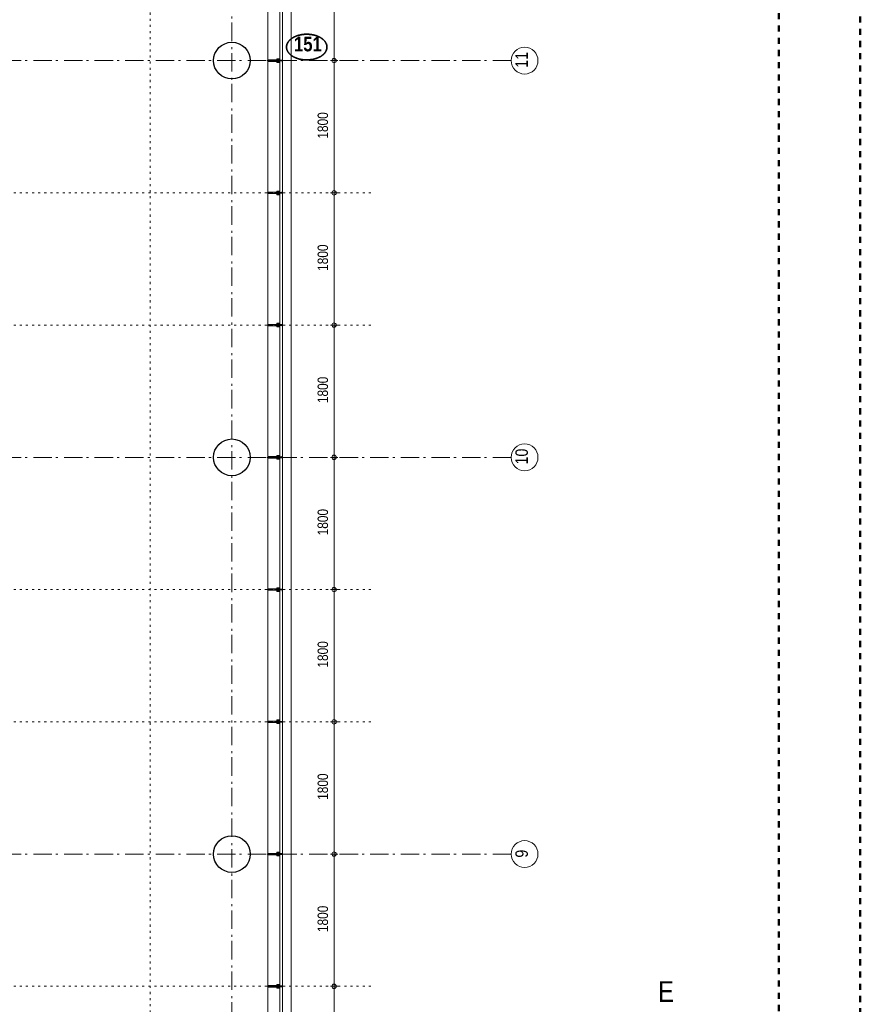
# Model space of a CAD drawing. Header units: millimetres. Extents: x 18442 to 242186, y -49554 to 63508.
# Tile 174 of 175: x 227459 to 238895, y 10757 to 24159. Entities that reach past the tile are written whole.
import ezdxf
from ezdxf.enums import TextEntityAlignment as Align

# ---------------------------------------------------------------- set-up
doc = ezdxf.new("R2010")
doc.units = ezdxf.units.MM
doc.header["$LTSCALE"] = 400
for name, pattern in [('STYLE_01', [0.416641, 0.208282, -0.208359]), ('STYLE_05', [0.208282, 0.069427, -0.138855]), ('STYLE_06', [1.041641, 0.625, -0.208282, 0.069427, -0.138931]), ('STYLE_15', [0.240945, 0.11811, -0.059055, 0.004724, -0.059055]), ('STYLE_16', [0.177165, 0.11811, -0.059055])]:
    doc.linetypes.add(name, pattern=pattern)
for name, color, linetype, lineweight in [('1800_GRID', 9, 'STYLE_01', 9), ('Binnenkozijnen', 140, 'Continuous', 15), ('Buitenkozijnen', 140, 'Continuous', 15), ('Detailaanduiding', 5, 'Continuous', 70), ('Dimension-Buitengevel', 92, 'Continuous', 25), ('mat-beton (ihwg)', 5, 'Continuous', 25), ('None', 7, 'Continuous', 9)]:
    doc.layers.add(name, color=color, linetype=linetype, lineweight=lineweight)
doc.styles.add('Abadi MT Condensed Light', font='txt', dxfattribs={"height": 176.388889})
doc.styles.add('Arial Narrow', font='ARIALN.TTF', dxfattribs={"height": 211.666667})
doc.styles.add('Arial Narrow (bold)', font='ARIALNB.TTF', dxfattribs={"height": 172.861111})
doc.styles.get("Standard").update_dxf_attribs({"font": 'arial.ttf'})

# ---------------------------------------------------------------- blocks, each defined once
blk = doc.blocks.new('*U1206')
at = {"layer": 'None', "color": 8, "lineweight": 5, "flags": 128}
for points in [[(-5, -154), (-5, -154, 0.414214), (-5, -155), (-5, -173), (-5, -173, 0.414214), (-5, -173), (-4, -173), (-4, -173, 0.414214), (-3, -173), (-3, -173, 0.414214), (-4, -172), (-4, -172), (-4, -169), (-4, -169, -0.414214), (-4, -168), (-3, -168), (-3, -168, 0.221695), (-2, -168), (-1, -167), (-1, -167, -0.466308), (1, -167), (2, -168), (2, -168, 0.221695), (3, -168), (4, -168), (4, -168, -0.414214), (5, -169), (5, -172), (4, -172), (4, -172, 0.414214), (4, -173), (4, -173, 0.414214), (4, -173), (5, -173), (5, -173, 0.414214), (6, -173), (6, -155), (6, -155, 0.414214), (5, -154), (5, -154), (5, -155), (5, -155, -0.414214), (4, -155), (4, -155), (4, -155, -0.414214), (3, -155), (3, -151), (3, -151, -0.414214), (4, -150), (4, -150), (4, -150, -0.414214), (5, -150), (5, -151), (5, -151), (5, -151, 0.414214), (6, -150), (6, -138), (6, -138, 0.351868), (5, -137), (5, -137, 0.351868), (5, -137), (4, -139), (4, -139, 0.314902), (4, -139), (4, -140), (4, -140, -0.198912), (5, -140), (5, -140), (5, -140, -0.198912), (4, -140), (4, -141), (4, -141, 0.414214), (4, -141), (4, -141), (4, -141, -0.198912), (5, -141), (5, -142), (5, -142, -0.198912), (4, -142), (4, -142), (4, -142, 0.414214), (4, -142), (4, -143), (4, -143, -0.198912), (5, -143), (5, -143), (5, -143, -0.087489), (5, -143), (4, -144), (4, -149), (4, -149, -0.414214), (4, -149), (-4, -149), (-4, -149, -0.414214), (-4, -149), (-4, -144), (-4, -143), (-4, -143, -0.087489), (-4, -143), (-4, -143), (-4, -143, -0.198912), (-4, -143), (-4, -142), (-4, -142, 0.414214), (-4, -142), (-4, -142), (-4, -142, -0.198912), (-4, -142), (-4, -141), (-4, -141, -0.198912), (-4, -141), (-4, -141), (-4, -141, 0.414214), (-4, -141), (-4, -140), (-4, -140, -0.198912), (-4, -140), (-4, -140), (-4, -140, -0.198912), (-4, -140), (-4, -139), (-4, -139, 0.314902), (-4, -139), (-5, -137), (-5, -137, 0.351868), (-5, -137), (-5, -137, 0.351868), (-5, -138), (-5, -150), (-5, -150, 0.414214), (-5, -151), (-5, -151), (-5, -150), (-5, -150, -0.414214), (-4, -150), (-4, -150), (-4, -150, -0.414214), (-3, -151), (-3, -155), (-3, -155, -0.414214), (-4, -155), (-4, -155), (-4, -155, -0.414214), (-5, -155), (-5, -154)], [(-4, -162, -0.414214), (-4, -161), (-3, -161), (-3, -161, 0.414214), (-2, -161), (-2, -160), (-2, -160, 0.414214), (-3, -160), (-4, -160), (-4, -160, -0.414214), (-4, -160), (-4, -157), (-4, -157, -0.414214), (-4, -156), (4, -156), (4, -156, -0.414214), (5, -157), (5, -160), (5, -160, -0.414214), (4, -160), (3, -160), (3, -160, 0.414214), (3, -160), (3, -161), (3, -161, 0.414214), (3, -161), (4, -161), (4, -161, -0.414214), (5, -162), (5, -167), (5, -167, -0.414214), (4, -167), (3, -167), (3, -167, -0.221695), (3, -167), (2, -166), (2, -166, 0.466308), (-2, -166), (-3, -167), (-3, -167, -0.221695), (-3, -167), (-4, -167), (-4, -167, -0.414214), (-4, -167), (-4, -162)], [(-2, -150, 0.414214), (-2, -150), (-2, -155), (-2, -155, 0.414214), (-2, -155), (2, -155), (2, -155, 0.414214), (2, -155), (2, -150), (2, -150, 0.414214), (2, -150), (-2, -150)]]:
    blk.add_lwpolyline(points, format="xyb", close=True, dxfattribs=at)
blk = doc.blocks.new('*U1207')
at = {"layer": 'None', "color": 8, "lineweight": 5, "flags": 128}
for points in [[(-13, -183), (-13, -182), (-14, -181), (-14, -181, 0.36397), (-15, -181), (-15, -181), (-15, -182), (-15, -182, -0.36397), (-16, -182), (-16, -182), (-16, -181), (-16, -181, 0.36397), (-17, -181), (-17, -181), (-17, -182), (-17, -182, -0.36397), (-18, -182), (-18, -182), (-18, -181), (-18, -181, 0.36397), (-18, -181), (-18, -181), (-19, -182), (-19, -182, -0.36397), (-19, -182), (-19, -182), (-20, -181), (-20, -181, 0.36397), (-20, -181), (-20, -181), (-21, -182), (-21, -182, -0.36397), (-21, -182), (-21, -182), (-22, -181), (-22, -181, 0.36397), (-22, -181), (-22, -181), (-22, -181), (-23, -181), (-23, -181), (-23, -181, 0.36397), (-24, -181), (-24, -181), (-24, -181), (-24, -181), (-24, -181, -0.267949), (-25, -181), (-25, -181), (-25, -181), (-25, -181, 0.339454), (-25, -181), (-25, -181, 0.339454), (-25, -181), (-25, -181), (-25, -184), (-25, -184, 0.414214), (-25, -185), (-25, -185), (-24, -185), (-24, -185, 0.414214), (-24, -184), (-24, -184), (-24, -183), (-24, -183, 0.236068), (-24, -182), (-24, -182), (-24, -182, -0.548276), (-24, -182), (-24, -182, -0.548276), (-24, -182), (-24, -182), (-24, -182, 0.250388), (-24, -182), (-24, -182), (-23, -182), (-23, -182, -0.414214), (-22, -183), (-22, -183), (-22, -183), (-22, -183, 0.414214), (-22, -184), (-22, -184), (-22, -184), (-22, -184, 0.131652), (-22, -184), (-22, -184), (-20, -183), (-13, -183)], [(-6, -181), (-6, -181, -0.388879), (-9, -183), (-9, -183), (-20, -183), (-22, -184), (-23, -184), (-23, -183), (-24, -183), (-24, -185), (24, -185), (24, -183), (23, -183), (23, -184), (22, -184), (20, -183), (9, -183), (9, -183, -0.388879), (6, -181), (6, -181), (5, -173), (3, -173), (3, -171), (-2, -171), (-2, -173), (-5, -173), (-6, -181)], [(14, -183), (14, -182), (15, -181), (15, -181, -0.36397), (15, -181), (15, -181), (15, -182), (15, -182, 0.36397), (16, -182), (16, -182), (16, -181), (16, -181, -0.36397), (17, -181), (17, -181), (17, -182), (17, -182, 0.36397), (18, -182), (18, -182), (18, -181), (18, -181, -0.36397), (19, -181), (19, -181), (19, -182), (19, -182, 0.36397), (19, -182), (19, -182), (20, -181), (20, -181, -0.36397), (20, -181), (20, -181), (21, -182), (21, -182, 0.36397), (21, -182), (21, -182), (22, -181), (22, -181, -0.36397), (22, -181), (22, -181), (22, -181), (23, -181), (24, -181), (24, -181, -0.36397), (24, -181), (24, -181), (24, -181), (25, -181), (25, -181, 0.267949), (25, -181), (25, -181), (25, -181), (25, -181, -0.339454), (25, -181), (25, -181, -0.339454), (26, -181), (26, -181), (26, -184), (26, -184, -0.414214), (25, -185), (25, -185), (24, -185), (24, -185, -0.414214), (24, -184), (24, -184), (24, -183), (24, -183, -0.236068), (24, -182), (24, -182), (24, -182, 0.548276), (24, -182), (24, -182, 0.548276), (24, -182), (24, -182), (24, -182, -0.250388), (24, -182), (24, -182), (23, -182), (23, -182, 0.414214), (23, -183), (23, -183), (23, -183), (23, -183, -0.414214), (22, -184), (22, -184), (22, -184), (22, -184, -0.131652), (22, -184), (22, -184), (21, -183), (14, -183)]]:
    blk.add_lwpolyline(points, format="xyb", close=True, dxfattribs=at)
blk = doc.blocks.new('verticale stijl 150x50 UV')
at = {"layer": 'None', "color": 8, "linetype": 'STYLE_15', "lineweight": 5}
blk.add_line((0, -216), (0, 35), dxfattribs=at)
at = {"layer": 'None', "color": 8, "lineweight": 5}
for p, q in [((-25, -133), (-25, -133)), ((-24, -133), (-24, -133)), ((-24, -134), (-24, -134)), ((-23, -133), (-23, -133)), ((-22, -127), (-22, -127)), ((-22, -128), (-22, -128)), ((-22, -129), (-22, -129)), ((-22, -129), (-22, -129)), ((-22, -130), (-22, -130)), ((-22, -131), (-22, -131)), ((-22, -132), (-22, -132)), ((-22, -133), (-22, -133)), ((-22, -133), (-22, -133)), ((-22, -133), (-22, -133)), ((-22, -134), (-22, -134)), ((-21, -126), (-21, -126)), ((-21, -129), (-21, -129)), ((-21, -130), (-21, -130)), ((-21, -131), (-21, -131)), ((-21, -131), (-21, -131)), ((-21, -132), (-21, -132)), ((-21, -133), (-21, -133)), ((-21, -134), (-21, -134)), ((-20, -126), (-20, -126)), ((-20, -130), (-20, -130)), ((-20, -131), (-20, -131)), ((-20, -132), (-20, -132)), ((-20, -133), (-20, -133)), ((-20, -133), (-20, -133)), ((-19, -126), (-19, -126)), ((-19, -127), (-19, -127)), ((-19, -129), (-19, -129)), ((-19, -130), (-19, -130)), ((-19, -131), (-19, -131)), ((-19, -131), (-19, -131)), ((-19, -132), (-19, -132)), ((-19, -133), (-19, -133)), ((-19, -134), (-19, -134)), ((-18, -128), (-18, -128)), ((-18, -129), (-18, -129)), ((-18, -129), (-18, -129)), ((-18, -133), (-18, -133)), ((-17, -133), (-17, -133)), ((-17, -133), (-17, -133)), ((-17, -134), (-17, -134)), ((-26, -143), (-26, -143)), ((-26, -144), (-26, -144)), ((-25, -134), (-25, -134)), ((-25, -135), (-25, -135)), ((-25, -136), (-25, -136)), ((-25, -137), (-25, -137)), ((-25, -137), (-25, -137)), ((-25, -138), (-25, -138)), ((-25, -139), (-25, -139)), ((-25, -140), (-25, -140)), ((-25, -141), (-25, -141)), ((-25, -142), (-25, -142)), ((-25, -142), (-25, -142)), ((-25, -143), (-25, -143)), ((-25, -145), (-25, -145)), ((-24, -135), (-24, -135)), ((-24, -135), (-24, -135)), ((-24, -136), (-24, -136)), ((-24, -137), (-24, -137)), ((-24, -138), (-24, -138)), ((-24, -139), (-24, -139)), ((-24, -139), (-24, -139)), ((-24, -140), (-24, -140)), ((-24, -141), (-24, -141)), ((-24, -142), (-24, -142)), ((-24, -143), (-24, -143)), ((-24, -144), (-24, -144)), ((-23, -134), (-23, -134)), ((-23, -135), (-23, -135)), ((-23, -136), (-23, -136)), ((-23, -137), (-23, -137)), ((-23, -137), (-23, -137)), ((-23, -138), (-23, -138)), ((-23, -139), (-23, -139)), ((-23, -140), (-23, -140)), ((-23, -141), (-23, -141)), ((-23, -142), (-23, -142)), ((-23, -145), (-23, -145)), ((-22, -134), (-22, -134)), ((-22, -135), (-22, -135)), ((-22, -135), (-22, -135)), ((-22, -140), (-22, -140)), ((-22, -140), (-22, -140)), ((-22, -141), (-22, -141)), ((-22, -141), (-22, -141)), ((-22, -142), (-22, -142)), ((-22, -144), (-22, -144)), ((-22, -145), (-22, -145)), ((-21, -135), (-21, -135)), ((-21, -135), (-21, -135)), ((-21, -136), (-21, -136)), ((-21, -137), (-21, -137)), ((-21, -138), (-21, -138)), ((-21, -139), (-21, -139)), ((-21, -139), (-21, -139)), ((-21, -140), (-21, -140)), ((-21, -141), (-21, -141)), ((-21, -144), (-21, -144)), ((-20, -134), (-20, -134)), ((-20, -135), (-20, -135)), ((-20, -136), (-20, -136)), ((-20, -137), (-20, -137)), ((-20, -137), (-20, -137)), ((-20, -138), (-20, -138)), ((-20, -139), (-20, -139)), ((-20, -140), (-20, -140)), ((-20, -141), (-20, -141)), ((-20, -142), (-20, -142)), ((-20, -142), (-20, -142)), ((-20, -143), (-20, -143)), ((-20, -144), (-20, -144)), ((-19, -135), (-19, -135)), ((-19, -140), (-19, -140)), ((-19, -141), (-19, -141)), ((-19, -142), (-19, -142)), ((-18, -134), (-18, -134)), ((-18, -135), (-18, -135)), ((-18, -140), (-18, -140)), ((-18, -141), (-18, -141)), ((-18, -142), (-18, -142)), ((-18, -142), (-18, -142)), ((-17, -134), (-17, -134)), ((-17, -135), (-17, -135)), ((-17, -135), (-17, -135)), ((-17, -135), (-17, -135)), ((-17, -136), (-17, -136)), ((-17, -136), (-17, -136)), ((-17, -137), (-17, -137)), ((-17, -137), (-17, -137)), ((-17, -137), (-17, -137)), ((-17, -138), (-17, -138)), ((-17, -138), (-17, -138)), ((-17, -139), (-17, -139)), ((-17, -139), (-17, -139)), ((-17, -139), (-17, -139)), ((-17, -140), (-17, -140)), ((-17, -140), (-17, -140)), ((-17, -141), (-17, -141)), ((-17, -141), (-17, -141)), ((-17, -142), (-17, -142)), ((-17, -142), (-17, -142)), ((-17, -142), (-17, -142)), ((-17, -143), (-17, -143)), ((-17, -143), (-17, -143)), ((-16, -141), (-16, -141)), ((-16, -142), (-16, -142)), ((-16, -143), (-16, -143)), ((-16, -144), (-16, -144)), ((-15, -142), (-15, -142)), ((-15, -143), (-15, -143)), ((-15, -144), (-15, -144)), ((-15, -145), (-15, -145)), ((-14, -142), (-14, -142)), ((-14, -143), (-14, -143)), ((-14, -144), (-14, -144)), ((-14, -144), (-14, -144)), ((-13, -143), (-13, -143)), ((-13, -144), (-13, -144))]:
    blk.add_line(p, q, dxfattribs=at)
at = {"layer": 'None', "color": 8, "linetype": 'STYLE_16', "lineweight": 5}
for p, q in [((-2, -155), (0, -154)), ((-2, -157), (-2, -155)), ((-1, -157), (-1, -155)), ((-1, -157), (-1, -155)), ((2, -155), (0, -154)), ((1, -157), (1, -155)), ((2, -157), (2, -155)), ((2, -157), (2, -155))]:
    blk.add_line(p, q, dxfattribs=at)
at = {"layer": 'None', "color": 8, "linetype": 'Continuous', "lineweight": 5, "flags": 128}
for points in [[(-10, 15), (10, 15), (10, -105), (25, -105), (25, -117), (-25, -117), (-25, -105), (-10, -105)], [(-8, 13), (-8, -105), (8, -105), (8, 13)], [(8, -107), (-8, -107), (-23, -107), (-23, -115), (23, -115), (23, -107)]]:
    blk.add_lwpolyline(points, close=True, dxfattribs=at)
at = {"layer": 'None', "color": 8, "lineweight": 5, "flags": 128}
for points in [[(-15, -145), (-15, -145, 0.390793), (-13, -144), (-13, -144, 0.390793), (-14, -142), (-14, -142, -0.352623), (-16, -140), (-16, -133), (-16, -133, 0.414214), (-16, -133), (-18, -133), (-18, -133), (-18, -133, -0.520293), (-18, -133), (-18, -130), (-18, -130), (-18, -128), (-18, -128, -0.577863), (-18, -128), (-18, -128), (-18, -128, 0.366605), (-18, -127), (-18, -127, 0.366605), (-18, -127), (-18, -127, -0.130834), (-19, -126), (-19, -126, 0.439074), (-21, -126), (-21, -126, -0.133252), (-22, -127), (-22, -127, 0.366605), (-22, -127), (-22, -127, 0.366605), (-22, -128), (-22, -128), (-22, -128, -0.577455), (-22, -128), (-22, -130), (-22, -130), (-22, -133), (-22, -133, -0.52048), (-22, -133), (-22, -133), (-25, -133), (-25, -133, 0.414214), (-25, -133), (-25, -141), (-25, -141, -0.255976), (-26, -143), (-26, -143, 0.749676), (-25, -145), (-21, -145), (-21, -145, 0.414214), (-19, -143), (-19, -143, -0.402808), (-19, -142), (-19, -142, -0.402808), (-18, -143), (-18, -143, 0.233259), (-18, -143), (-15, -144), (-15, -144, -0.419014), (-15, -144), (-15, -144, -0.419014), (-15, -144), (-16, -144), (-16, -144, 0.414214), (-16, -144), (-16, -144, 0.414214), (-16, -145)], [(25, -133), (25, -117), (23, -117), (-23, -117), (-25, -117), (-25, -133), (-22, -133), (-22, -128), (-23, -128), (-23, -127), (-22, -127), (-22, -125), (-22, -124), (-22, -120), (-22, -120, -0.414214), (-20, -119), (-20, -119), (-20, -119, -0.414214), (-18, -120), (-18, -124), (-18, -125), (-18, -127), (-18, -127), (-18, -128), (-18, -128), (-18, -133), (-16, -133), (-16, -120), (-16, -120, -0.414214), (-15, -119), (-15, -119), (-7, -119), (-7, -119, -0.414214), (-5, -120), (-5, -137), (-4, -137), (-4, -140), (-4, -140), (-4, -140), (-4, -141), (-4, -141), (-4, -142), (-4, -142), (-4, -143), (-4, -144), (-4, -149), (-2, -149), (-2, -138), (-2, -138, -0.414214), (0, -136), (0, -136), (0, -136, -0.414214), (2, -138), (2, -149), (4, -149), (4, -144), (4, -143), (4, -142), (4, -142), (4, -141), (4, -141), (4, -140), (4, -140), (4, -140), (4, -137), (5, -137), (5, -120), (5, -120, -0.414214), (7, -119), (7, -119), (15, -119), (15, -119, -0.414214), (16, -120), (16, -133), (18, -133), (18, -128), (18, -128), (18, -127), (18, -127), (18, -125), (18, -124), (18, -120), (18, -120, -0.414214), (20, -119), (20, -119), (20, -119, -0.414214), (22, -120), (22, -124), (22, -125), (22, -127), (23, -127), (23, -128), (22, -128), (22, -133)], [(-21, -128, -0.29188), (-21, -127), (-20, -127), (-20, -127, -0.344328), (-20, -127), (-19, -127), (-19, -127, -0.29188), (-19, -128), (-19, -130), (-19, -130, -0.348796), (-20, -130), (-20, -130, -0.348796), (-21, -130), (-21, -128)], [(15, -145), (15, -145, -0.390793), (13, -144), (13, -144, -0.390793), (14, -142), (14, -142, 0.352623), (16, -140), (16, -133), (16, -133, -0.414214), (16, -133), (18, -133), (18, -133), (18, -133, 0.520293), (18, -133), (18, -130), (18, -130), (18, -128), (18, -128, 0.577863), (18, -128), (18, -128), (18, -128, -0.366605), (18, -127), (18, -127, -0.366605), (18, -127), (18, -127, 0.130834), (19, -126), (19, -126, -0.439074), (21, -126), (21, -126, 0.133252), (22, -127), (22, -127, -0.366605), (22, -127), (22, -127, -0.366605), (22, -128), (22, -128), (22, -128, 0.577455), (22, -128), (22, -130), (22, -130), (22, -133), (22, -133, 0.52048), (22, -133), (22, -133), (25, -133), (25, -133, -0.414214), (25, -133), (25, -141), (25, -141, 0.255976), (26, -143), (26, -143, -0.749676), (25, -145), (21, -145), (21, -145, -0.414214), (19, -143), (19, -143, 0.402808), (19, -142), (19, -142, 0.402808), (18, -143), (18, -143, -0.233259), (18, -143), (15, -144), (15, -144, 0.419014), (15, -144), (15, -144, 0.419014), (15, -144), (16, -144), (16, -144, -0.414214), (16, -144), (16, -144, -0.414214), (16, -145)], [(21, -128, 0.29188), (21, -127), (20, -127), (20, -127, 0.344328), (20, -127), (19, -127), (19, -127, 0.29188), (19, -128), (19, -130), (19, -130, 0.348796), (20, -130), (20, -130, 0.348796), (21, -130), (21, -128)], [(-23, -142), (-23, -142, 0.418874), (-24, -142), (-24, -142, -0.396568), (-25, -143), (-25, -143, 0.437017), (-26, -144), (-26, -144, 0.437017), (-25, -144), (-22, -144), (-22, -144, 0.263556), (-20, -143), (-20, -143, 0.552342), (-21, -142)], [(-23, -136), (-23, -136, -0.414214), (-22, -135), (-22, -135, -0.414214), (-21, -136), (-21, -139), (-21, -139, -0.414214), (-22, -140), (-22, -140, -0.414214), (-23, -139)], [(-19, -140, -0.414214), (-20, -139), (-20, -136), (-20, -136, -0.414214), (-19, -135), (-19, -135, -0.414214), (-18, -136), (-18, -139), (-18, -139, -0.414214), (-19, -140)], [(0, -157), (0, -157, -0.163834), (-4, -156), (-4, -156), (-4, -156, -0.234469), (-5, -155), (-5, -155), (-5, -154), (5, -154), (5, -155), (5, -155, -0.234469), (4, -156), (4, -156), (4, -156, -0.163834), (0, -157), (0, -157)], [(19, -140, 0.414214), (20, -139), (20, -136), (20, -136, 0.414214), (19, -135), (19, -135, 0.414214), (18, -136), (18, -139), (18, -139, 0.414214), (19, -140)], [(23, -142), (23, -142, -0.418874), (24, -142), (24, -142, 0.396568), (25, -143), (25, -143, -0.437017), (26, -144), (26, -144, -0.437017), (25, -144), (22, -144), (22, -144, -0.263556), (20, -143), (20, -143, -0.552342), (21, -142)], [(23, -136), (23, -136, 0.414214), (22, -135), (22, -135, 0.414214), (21, -136), (21, -139), (21, -139, 0.414214), (22, -140), (22, -140, 0.414214), (23, -139)]]:
    blk.add_lwpolyline(points, format="xyb", close=True, dxfattribs=at)
blk.add_lwpolyline([(4, -119), (4, -134), (-4, -134), (-4, -119)], close=True, dxfattribs=at)
at = {"layer": 'None', "color": 8, "linetype": 'STYLE_16', "lineweight": 5}
for centre, radius, start, end in [((-2, -158), 3.38, 79.3357, 100.6643), ((0, -163), 8.16, 82.9585, 97.0415), ((0, -160), 3.5, 73.4149, 106.5851), ((2, -158), 3.38, 79.3357, 100.6643)]:
    blk.add_arc(centre, radius, start, end, dxfattribs=at)
at = {"layer": 'None', "color": 7}
for name in ['*U1207', '*U1206']:
    blk.add_blockref(name, (0, 0), dxfattribs=at)
blk = doc.blocks.new('Vliesgevelelement 4 150x50 1_200')
at = {"layer": 'Buitenkozijnen', "color": 7, "xscale": -1, "rotation": 270.0000000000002}
blk.add_blockref('verticale stijl 150x50 UV', (-5, 0), dxfattribs=at)
blk = doc.blocks.new('Kolom O 500')
at = {"layer": 'mat-beton (ihwg)', "lineweight": 25}
blk.add_circle((0, 0), 250, dxfattribs=at)
blk = doc.blocks.new('*U1602')
at = {"layer": 'Dimension-Buitengevel', "color": 43, "insert": (52117, 28788), "char_height": 141.1, "attachment_point": 1, "rotation": 90, "style": 'Abadi MT Condensed Light'}
blk.add_mtext('1800', dxfattribs=at)
blk = doc.blocks.new('*U1603')
at = {"layer": 'Dimension-Buitengevel', "color": 43, "insert": (52117, 26988), "char_height": 141.1, "attachment_point": 1, "rotation": 90, "style": 'Abadi MT Condensed Light'}
blk.add_mtext('1800', dxfattribs=at)
blk = doc.blocks.new('*U1604')
at = {"layer": 'Dimension-Buitengevel', "color": 43, "insert": (52117, 25188), "char_height": 141.1, "attachment_point": 1, "rotation": 90, "style": 'Abadi MT Condensed Light'}
blk.add_mtext('1800', dxfattribs=at)
blk = doc.blocks.new('*U1605')
at = {"layer": 'Dimension-Buitengevel', "color": 43, "insert": (52117, 23388), "char_height": 141.1, "attachment_point": 1, "rotation": 90, "style": 'Abadi MT Condensed Light'}
blk.add_mtext('1800', dxfattribs=at)
blk = doc.blocks.new('*U1606')
at = {"layer": 'Dimension-Buitengevel', "color": 43, "insert": (52117, 21588), "char_height": 141.1, "attachment_point": 1, "rotation": 90, "style": 'Abadi MT Condensed Light'}
blk.add_mtext('1800', dxfattribs=at)
blk = doc.blocks.new('*U1607')
at = {"layer": 'Dimension-Buitengevel', "color": 43, "insert": (52117, 19788), "char_height": 141.1, "attachment_point": 1, "rotation": 90, "style": 'Abadi MT Condensed Light'}
blk.add_mtext('1800', dxfattribs=at)
blk = doc.blocks.new('*U1608')
at = {"layer": 'Dimension-Buitengevel', "color": 43, "insert": (52117, 17988), "char_height": 141.1, "attachment_point": 1, "rotation": 90, "style": 'Abadi MT Condensed Light'}
blk.add_mtext('1800', dxfattribs=at)
blk = doc.blocks.new('Detail')
at = {"layer": 'Detailaanduiding', "color": 1, "linetype": 'Continuous', "lineweight": 35}
blk.add_open_spline([(-134, 154), (-70, 177), (77, 177), (141, 154), (205, 130), (242, 90), (278, 49), (278, 2), (278, -45), (242, -85), (205, -126), (141, -149), (77, -173), (-70, -173), (-134, -149), (-198, -126), (-235, -85), (-272, -45), (-272, 2), (-272, 49), (-235, 90), (-198, 130), (-134, 154)], degree=2, knots=[0, 0, 0, 0.097932, 0.195864, 0.195864, 0.280023, 0.280023, 0.347931, 0.347931, 0.415846, 0.415846, 0.5, 0.5, 0.597932, 0.695864, 0.695864, 0.780023, 0.780023, 0.847931, 0.847931, 0.915846, 0.915846, 1, 1, 1], dxfattribs=at)
at = {"layer": 'Detailaanduiding', "style": 'Arial Narrow (bold)'}
blk.add_attdef('Detail', text='', height=198, dxfattribs=at).set_placement((-170, 142), align=Align.TOP_LEFT)
at = {"layer": 'None', "color": 0, "flags": 1}
blk.add_attdef('Fragment', (-272, -528), '', height=198, dxfattribs=at)
blk = doc.blocks.new('*U2414')
at = {"layer": '1800_GRID', "color": 43, "linetype": 'STYLE_05', "lineweight": 9}
for p, q in [((49841, 42250), (49841, 1250)), ((51641, 42250), (51641, 1250)), ((52842, 28050), (36042, 28050)), ((52842, 26250), (36042, 26250)), ((52842, 22650), (36042, 22650)), ((52842, 20850), (36042, 20850)), ((52842, 17250), (36042, 17250))]:
    blk.add_line(p, q, dxfattribs=at)

msp = doc.modelspace()

# ---------------------------------------------------------------- linework, layer by layer
at = {"layer": '1800_GRID', "color": 6, "linetype": 'STYLE_01', "lineweight": 50}
msp.add_lwpolyline([(237785.7849, 37701.61885), (238894.72553, 37701.61885), (238894.72553, -45998.38115), (237785.7849, -45998.38115)], close=True, dxfattribs=at)
at = {"layer": 'Buitenkozijnen', "color": 43, "linetype": 'Continuous', "lineweight": 9}
for p, q in [((230835.7849, 34401.61885), (230835.6089, -3388.38115)), ((231151.05688, 34401.61885), (231151.05688, -3423.38115))]:
    msp.add_line(p, q, dxfattribs=at)
at = {"layer": 'Buitenkozijnen', "color": 140, "linetype": 'Continuous', "lineweight": 15}
for p, q in [((230995.7849, -11298.40633), (230995.7849, 34356.61885)), ((231035.7849, -11298.40633), (231035.7849, 34356.61885))]:
    msp.add_line(p, q, dxfattribs=at)
at = {"layer": 'Dimension-Buitengevel', "color": 43, "linetype": 'Continuous', "lineweight": 9}
for p, q in [((231735.7849, 25401.61885), (231735.7849, 23601.61885)), ((231685.7849, 23601.61885), (231785.7849, 23601.61885)), ((231685.7849, 23601.61885), (231785.7849, 23601.61885)), ((231735.7849, 23651.61885), (231735.7849, 23601.61885)), ((231735.7849, 23601.61885), (231735.7849, 23551.61885)), ((231735.7849, 23601.61885), (231735.7849, 21801.61885)), ((231735.7849, 21851.61885), (231735.7849, 21801.61885)), ((231685.7849, 21801.61885), (231785.7849, 21801.61885)), ((231685.7849, 21801.61885), (231785.7849, 21801.61885)), ((231735.7849, 21801.61885), (231735.7849, 21751.61885)), ((231735.7849, 21801.61885), (231735.7849, 20001.61885)), ((231685.7849, 20001.61885), (231785.7849, 20001.61885)), ((231685.7849, 20001.61885), (231785.7849, 20001.61885)), ((231735.7849, 20051.61885), (231735.7849, 20001.61885)), ((231735.7849, 20001.61885), (231735.7849, 19951.61885)), ((231735.7849, 20001.61885), (231735.7849, 18201.61885)), ((231735.7849, 18251.61885), (231735.7849, 18201.61885)), ((231685.7849, 18201.61885), (231785.7849, 18201.61885)), ((231685.7849, 18201.61885), (231785.7849, 18201.61885)), ((231735.7849, 18201.61885), (231735.7849, 18151.61885)), ((231735.7849, 18201.61885), (231735.7849, 16401.61885)), ((231685.7849, 16401.61885), (231785.7849, 16401.61885)), ((231685.7849, 16401.61885), (231785.7849, 16401.61885)), ((231735.7849, 16451.61885), (231735.7849, 16401.61885)), ((231735.7849, 16401.61885), (231735.7849, 16351.61885)), ((231735.7849, 16401.61885), (231735.7849, 14601.61885)), ((231735.7849, 14651.61885), (231735.7849, 14601.61885)), ((231685.7849, 14601.61885), (231785.7849, 14601.61885)), ((231685.7849, 14601.61885), (231785.7849, 14601.61885)), ((231735.7849, 14601.61885), (231735.7849, 14551.61885)), ((231735.7849, 14601.61885), (231735.7849, 12801.61885)), ((231685.7849, 12801.61885), (231785.7849, 12801.61885)), ((231685.7849, 12801.61885), (231785.7849, 12801.61885)), ((231735.7849, 12851.61885), (231735.7849, 12801.61885)), ((231735.7849, 12801.61885), (231735.7849, 12751.61885)), ((231735.7849, 12801.61885), (231735.7849, 11001.61885)), ((231685.7849, 11001.61885), (231785.7849, 11001.61885)), ((231685.7849, 11001.61885), (231785.7849, 11001.61885)), ((231735.7849, 11051.61885), (231735.7849, 11001.61885)), ((231735.7849, 11001.61885), (231735.7849, 10951.61885)), ((231735.7849, 11001.61885), (231735.7849, 9201.61885))]:
    msp.add_line(p, q, dxfattribs=at)
at = {"layer": 'Dimension-Buitengevel', "color": 43, "lineweight": 9}
for centre in [(231735.7849, 23601.61885), (231735.7849, 23601.61885), (231735.7849, 21801.61885), (231735.7849, 21801.61885), (231735.7849, 20001.61885), (231735.7849, 20001.61885), (231735.7849, 18201.61885), (231735.7849, 18201.61885), (231735.7849, 16401.61885), (231735.7849, 16401.61885), (231735.7849, 14601.61885), (231735.7849, 14601.61885), (231735.7849, 12801.61885), (231735.7849, 12801.61885), (231735.7849, 11001.61885), (231735.7849, 11001.61885)]:
    msp.add_circle(centre, 29.99817, dxfattribs=at)
at = {"layer": 'None', "color": 43, "linetype": 'STYLE_06', "lineweight": 9}
for p, q in [((230345.7849, 36201.40601), (230345.7849, -4998.54115)), ((234144.6849, 23601.61885), (215436.7149, 23601.61885)), ((234144.6849, 18201.61885), (215436.7149, 18201.61885)), ((234144.6849, 12801.61885), (215436.7149, 12801.61885))]:
    msp.add_line(p, q, dxfattribs=at)
at = {"layer": 'None', "color": 43, "linetype": 'Continuous', "lineweight": 9}
for centre in [(234327.29131, 23601.61885), (234327.29131, 18201.61885), (234327.29131, 12801.61885)]:
    msp.add_circle(centre, 182.60642, dxfattribs=at)

# ---------------------------------------------------------------- block references
at = {"layer": '1800_GRID', "color": 7}
msp.add_blockref('*U2414', (179394.72553, -6248.38115), dxfattribs=at)
at = {"layer": 'Buitenkozijnen', "color": 7}
for p in [(230345.7849, 23601.61885), (230345.7849, 18201.61885), (230345.7849, 12801.61885)]:
    msp.add_blockref('Kolom O 500', p, dxfattribs=at)
at = {"layer": 'Buitenkozijnen', "color": 7, "xscale": -1}
for p in [(230845.7849, 23601.61885), (230845.7849, 23601.61885), (230845.7849, 23601.61885), (230845.7849, 23601.61885), (230845.7849, 21801.61885), (230845.7849, 21801.61885), (230845.7849, 21801.61885), (230845.7849, 21801.61885), (230845.7849, 20001.61885), (230845.7849, 20001.61885), (230845.7849, 18201.61885), (230845.7849, 18201.61885), (230845.7849, 16401.61885), (230845.7849, 16401.61885), (230845.7849, 14601.61885), (230845.7849, 12801.61885), (230845.7849, 12801.61885), (230845.7849, 11001.61885), (230845.7849, 11001.61885)]:
    msp.add_blockref('Vliesgevelelement 4 150x50 1_200', p, dxfattribs=at)
at = {"layer": 'Detailaanduiding', "color": 7}
msp.add_blockref('Detail', (231360.54328, 23783.77499), dxfattribs=at).add_auto_attribs({'Detail': '151'})
at = {"layer": 'Dimension-Buitengevel', "color": 7}
for name in ['*U1602', '*U1603', '*U1604', '*U1605', '*U1606', '*U1607', '*U1608']:
    msp.add_blockref(name, (179394.72553, -6248.38115), dxfattribs=at)

# ---------------------------------------------------------------- texts
at = {"layer": 'Binnenkozijnen', "color": 1, "insert": (236143.10105, 11071.15723), "char_height": 282.22222, "attachment_point": 1, "style": 'Arial Narrow'}
msp.add_mtext('E', dxfattribs=at)
at = {"layer": 'None', "color": 43, "attachment_point": 1, "rotation": 90, "style": 'Arial Narrow'}
for s, insert, char_height in [('11', (234202.40798, 23504.25218), 169.333333), ('10', (234202.40798, 18104.25218), 169.333333), ('9', (234202.40798, 12752.93552), 169.33333)]:
    msp.add_mtext(s, dxfattribs=dict(at, insert=insert, char_height=char_height))

doc.saveas('drawing.dxf')
